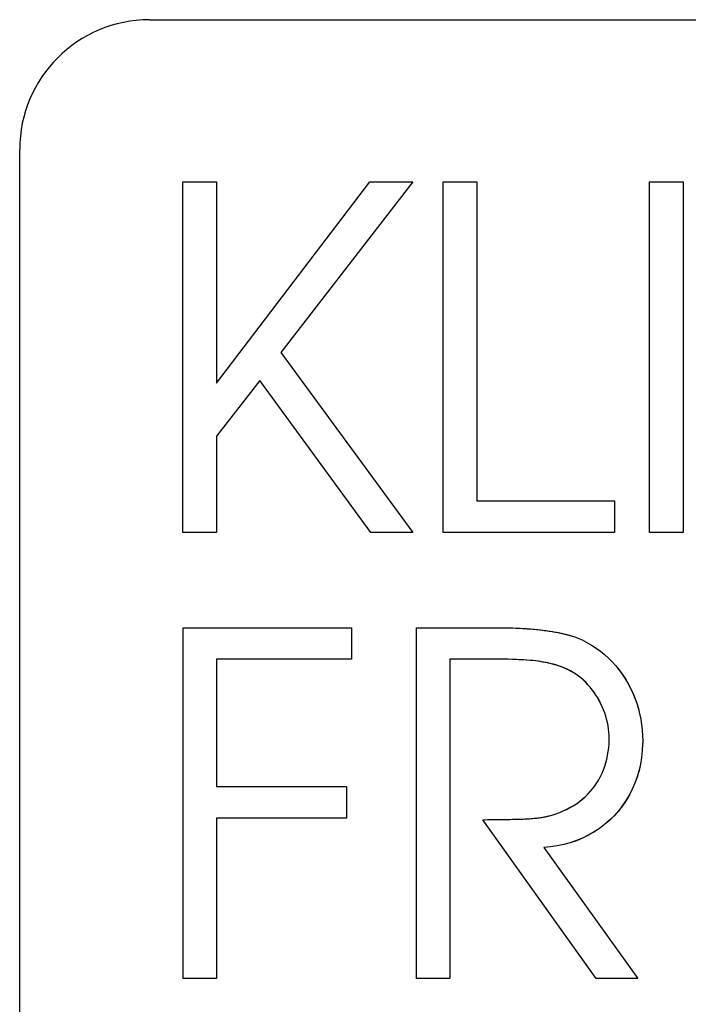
# Model space of a CAD drawing. Extents: x 1422 to 4284, y 1650 to 2964.
# Tile 7 of 14: x 1473 to 1489, y 2693 to 2716. Entities that reach past the tile are written whole.
import ezdxf

# ---------------------------------------------------------------- set-up
doc = ezdxf.new("R2010")
doc.units = 0
doc.layers.add('KF_SEQUENZA_10 NW_FRONT', color=7, linetype='CONTINUOUS')
doc.layers.add('KF_SEQUENZA_10 NW_REAR', color=7, linetype='CONTINUOUS')

# ---------------------------------------------------------------- blocks, each defined once
blk = doc.blocks.new('KF_SEQUENZA_10_NW_FRONT')
at = {"layer": 'KF_SEQUENZA_10 NW_FRONT'}
for p, q in [((-343.7, -223.128), (-304.7, -223.128)), ((-346.7, -265.128), (-346.7, -226.128)), ((-342.928, -234.983), (-342.928, -226.873)), ((-342.928, -226.873), (-342.155, -226.873)), ((-342.928, -226.873), (-342.155, -226.873)), ((-342.928, -234.983), (-342.928, -226.873)), ((-342.155, -226.873), (-342.155, -231.53)), ((-342.155, -231.53), (-338.611, -226.873)), ((-342.155, -231.53), (-338.611, -226.873)), ((-342.155, -226.873), (-342.155, -231.53)), ((-337.618, -226.873), (-340.666, -230.824)), ((-337.618, -226.873), (-340.666, -230.824)), ((-338.611, -226.873), (-337.618, -226.873)), ((-338.611, -226.873), (-337.618, -226.873)), ((-336.914, -234.983), (-336.914, -226.873)), ((-336.914, -226.873), (-336.141, -226.873)), ((-336.914, -226.873), (-336.141, -226.873)), ((-336.914, -234.983), (-336.914, -226.873)), ((-336.141, -226.873), (-336.141, -234.254)), ((-336.141, -226.873), (-336.141, -234.254)), ((-332.148, -234.983), (-332.148, -226.873)), ((-332.148, -226.873), (-331.374, -226.873)), ((-332.148, -226.873), (-331.374, -226.873)), ((-332.148, -234.983), (-332.148, -226.873)), ((-331.374, -226.873), (-331.374, -234.983)), ((-331.374, -226.873), (-331.374, -234.983)), ((-340.666, -230.824), (-337.618, -234.983)), ((-340.666, -230.824), (-337.618, -234.983)), ((-341.15, -231.469), (-342.155, -232.758)), ((-341.15, -231.469), (-342.155, -232.758)), ((-338.588, -234.983), (-341.15, -231.469)), ((-338.588, -234.983), (-341.15, -231.469)), ((-342.155, -232.758), (-342.155, -234.983)), ((-342.155, -232.758), (-342.155, -234.983)), ((-336.141, -234.254), (-332.955, -234.254)), ((-336.141, -234.254), (-332.955, -234.254)), ((-332.955, -234.254), (-332.955, -234.983)), ((-332.955, -234.254), (-332.955, -234.983)), ((-342.155, -234.983), (-342.928, -234.983)), ((-342.155, -234.983), (-342.928, -234.983)), ((-337.618, -234.983), (-338.588, -234.983)), ((-337.618, -234.983), (-338.588, -234.983)), ((-332.955, -234.983), (-336.914, -234.983)), ((-332.955, -234.983), (-336.914, -234.983)), ((-331.374, -234.983), (-332.148, -234.983)), ((-331.374, -234.983), (-332.148, -234.983)), ((-342.925, -245.294), (-342.925, -237.184)), ((-342.925, -237.184), (-339.035, -237.184)), ((-342.925, -237.184), (-339.035, -237.184)), ((-342.925, -245.294), (-342.925, -237.184)), ((-339.035, -237.184), (-339.035, -237.913)), ((-339.035, -237.184), (-339.035, -237.913)), ((-337.536, -245.294), (-337.536, -237.184)), ((-337.536, -237.184), (-335.574, -237.184)), ((-337.536, -237.184), (-335.574, -237.184)), ((-337.536, -245.294), (-337.536, -237.184)), ((-339.035, -237.913), (-342.152, -237.913)), ((-342.152, -237.913), (-342.152, -240.856)), ((-342.152, -237.913), (-342.152, -240.856)), ((-339.035, -237.913), (-342.152, -237.913)), ((-335.412, -237.913), (-336.763, -237.913)), ((-336.763, -237.913), (-336.763, -245.294)), ((-336.763, -237.913), (-336.763, -245.294)), ((-335.412, -237.913), (-336.763, -237.913)), ((-342.152, -240.856), (-339.151, -240.856)), ((-342.152, -240.856), (-339.151, -240.856)), ((-339.151, -240.856), (-339.151, -241.585)), ((-339.151, -240.856), (-339.151, -241.585)), ((-339.151, -241.585), (-342.152, -241.585)), ((-342.152, -241.585), (-342.152, -245.294)), ((-342.152, -241.585), (-342.152, -245.294)), ((-339.151, -241.585), (-342.152, -241.585)), ((-333.381, -245.294), (-336.001, -241.622)), ((-333.381, -245.294), (-336.001, -241.622)), ((-334.593, -242.266), (-332.422, -245.294)), ((-334.593, -242.266), (-332.422, -245.294)), ((-342.152, -245.294), (-342.925, -245.294)), ((-342.152, -245.294), (-342.925, -245.294)), ((-336.763, -245.294), (-337.536, -245.294)), ((-336.763, -245.294), (-337.536, -245.294)), ((-332.422, -245.294), (-333.381, -245.294)), ((-332.422, -245.294), (-333.381, -245.294))]:
    blk.add_line(p, q, dxfattribs=at)
at = {"layer": 'KF_SEQUENZA_10 NW_FRONT', "flags": 128}
for points in [[(-335.574, -237.184), (-335.485, -237.185), (-335.397, -237.187), (-335.31, -237.189), (-335.225, -237.193), (-335.14, -237.197), (-335.057, -237.201), (-334.975, -237.207), (-334.895, -237.213), (-334.815, -237.22), (-334.737, -237.228), (-334.661, -237.236), (-334.585, -237.245), (-334.512, -237.255), (-334.44, -237.265), (-334.369, -237.277), (-334.3, -237.289), (-334.233, -237.302), (-334.168, -237.315), (-334.105, -237.33), (-334.043, -237.345), (-333.984, -237.361), (-333.927, -237.378), (-333.872, -237.396), (-333.819, -237.414)], [(-335.574, -237.184), (-335.489, -237.185), (-335.405, -237.186), (-335.322, -237.189), (-335.24, -237.192), (-335.158, -237.195), (-335.077, -237.2), (-334.997, -237.205), (-334.918, -237.211), (-334.84, -237.217), (-334.762, -237.224), (-334.686, -237.232), (-334.611, -237.241), (-334.537, -237.251), (-334.464, -237.261), (-334.393, -237.272), (-334.322, -237.284), (-334.254, -237.297), (-334.186, -237.311), (-334.121, -237.326), (-334.057, -237.341), (-333.994, -237.358), (-333.934, -237.376), (-333.876, -237.394), (-333.819, -237.414)], [(-333.819, -237.414), (-333.705, -237.467), (-333.594, -237.524), (-333.487, -237.587), (-333.384, -237.655), (-333.284, -237.728), (-333.188, -237.806), (-333.097, -237.888), (-333.01, -237.975), (-332.928, -238.066), (-332.85, -238.161), (-332.777, -238.26), (-332.709, -238.363), (-332.646, -238.469), (-332.588, -238.579), (-332.535, -238.692), (-332.488, -238.807), (-332.445, -238.925), (-332.409, -239.046), (-332.378, -239.169), (-332.352, -239.294), (-332.333, -239.421), (-332.318, -239.549), (-332.31, -239.679), (-332.307, -239.81)], [(-333.819, -237.414), (-333.706, -237.467), (-333.595, -237.524), (-333.488, -237.587), (-333.384, -237.655), (-333.284, -237.728), (-333.188, -237.806), (-333.096, -237.889), (-333.009, -237.976), (-332.926, -238.068), (-332.848, -238.163), (-332.775, -238.263), (-332.707, -238.366), (-332.643, -238.473), (-332.585, -238.583), (-332.533, -238.696), (-332.486, -238.812), (-332.444, -238.931), (-332.407, -239.051), (-332.377, -239.174), (-332.352, -239.298), (-332.332, -239.425), (-332.318, -239.552), (-332.31, -239.681), (-332.307, -239.81)], [(-333.912, -238.217), (-333.956, -238.193), (-334.001, -238.169), (-334.047, -238.147), (-334.094, -238.126), (-334.141, -238.106), (-334.189, -238.087), (-334.239, -238.07), (-334.289, -238.053), (-334.34, -238.038), (-334.392, -238.024), (-334.445, -238.011), (-334.499, -237.999), (-334.555, -237.987), (-334.612, -237.977), (-334.669, -237.968), (-334.727, -237.96), (-334.786, -237.952), (-334.848, -237.945), (-334.915, -237.939), (-334.988, -237.934), (-335.07, -237.928), (-335.166, -237.923), (-335.278, -237.918), (-335.412, -237.913)], [(-333.912, -238.217), (-333.958, -238.191), (-334.006, -238.166), (-334.055, -238.142), (-334.105, -238.12), (-334.157, -238.099), (-334.209, -238.08), (-334.262, -238.062), (-334.315, -238.045), (-334.369, -238.029), (-334.424, -238.015), (-334.48, -238.002), (-334.537, -237.99), (-334.594, -237.979), (-334.653, -237.969), (-334.714, -237.96), (-334.777, -237.952), (-334.842, -237.945), (-334.911, -237.938), (-334.982, -237.933), (-335.058, -237.928), (-335.138, -237.923), (-335.223, -237.92), (-335.315, -237.916), (-335.412, -237.913)], [(-333.081, -239.749), (-333.082, -239.674), (-333.087, -239.598), (-333.096, -239.523), (-333.107, -239.448), (-333.122, -239.373), (-333.14, -239.298), (-333.161, -239.225), (-333.185, -239.152), (-333.212, -239.08), (-333.241, -239.009), (-333.274, -238.94), (-333.309, -238.872), (-333.346, -238.805), (-333.387, -238.74), (-333.429, -238.677), (-333.474, -238.616), (-333.522, -238.557), (-333.571, -238.501), (-333.623, -238.446), (-333.677, -238.395), (-333.733, -238.346), (-333.791, -238.3), (-333.85, -238.257), (-333.912, -238.217)], [(-333.081, -239.749), (-333.082, -239.674), (-333.087, -239.599), (-333.096, -239.524), (-333.107, -239.449), (-333.122, -239.374), (-333.14, -239.3), (-333.161, -239.226), (-333.184, -239.153), (-333.211, -239.081), (-333.241, -239.011), (-333.273, -238.941), (-333.308, -238.873), (-333.346, -238.806), (-333.386, -238.741), (-333.429, -238.678), (-333.474, -238.617), (-333.521, -238.558), (-333.571, -238.501), (-333.623, -238.447), (-333.677, -238.395), (-333.732, -238.346), (-333.79, -238.3), (-333.85, -238.257), (-333.912, -238.217)], [(-332.308, -239.87), (-332.315, -240.029), (-332.332, -240.186), (-332.358, -240.339), (-332.392, -240.49), (-332.436, -240.637), (-332.487, -240.78), (-332.548, -240.918), (-332.616, -241.052), (-332.693, -241.181), (-332.777, -241.304), (-332.869, -241.421), (-332.968, -241.532), (-333.073, -241.636), (-333.186, -241.733), (-333.305, -241.823), (-333.429, -241.906), (-333.559, -241.98), (-333.694, -242.047), (-333.834, -242.105), (-333.979, -242.155), (-334.127, -242.196), (-334.279, -242.228), (-334.435, -242.252), (-334.593, -242.266)], [(-332.308, -239.87), (-332.315, -240.027), (-332.332, -240.182), (-332.357, -240.335), (-332.391, -240.485), (-332.434, -240.632), (-332.486, -240.775), (-332.546, -240.914), (-332.614, -241.048), (-332.691, -241.178), (-332.776, -241.302), (-332.868, -241.42), (-332.968, -241.532), (-333.074, -241.637), (-333.188, -241.735), (-333.307, -241.825), (-333.433, -241.908), (-333.563, -241.983), (-333.699, -242.049), (-333.839, -242.107), (-333.984, -242.156), (-334.132, -242.197), (-334.283, -242.229), (-334.437, -242.252), (-334.593, -242.266)], [(-334.223, -241.452), (-334.141, -241.419), (-334.062, -241.382), (-333.984, -241.342), (-333.909, -241.299), (-333.837, -241.253), (-333.768, -241.203), (-333.701, -241.15), (-333.637, -241.094), (-333.577, -241.034), (-333.519, -240.973), (-333.465, -240.908), (-333.414, -240.84), (-333.367, -240.77), (-333.323, -240.698), (-333.282, -240.624), (-333.245, -240.547), (-333.212, -240.468), (-333.182, -240.387), (-333.157, -240.305), (-333.134, -240.221), (-333.116, -240.135), (-333.102, -240.048), (-333.091, -239.96), (-333.084, -239.87)], [(-334.223, -241.452), (-334.142, -241.419), (-334.063, -241.383), (-333.986, -241.343), (-333.911, -241.3), (-333.839, -241.254), (-333.769, -241.204), (-333.702, -241.151), (-333.638, -241.094), (-333.577, -241.035), (-333.52, -240.973), (-333.465, -240.908), (-333.414, -240.84), (-333.366, -240.77), (-333.322, -240.697), (-333.282, -240.622), (-333.245, -240.545), (-333.211, -240.466), (-333.182, -240.385), (-333.156, -240.303), (-333.134, -240.219), (-333.116, -240.133), (-333.101, -240.047), (-333.091, -239.959), (-333.084, -239.87)], [(-333.084, -239.87), (-333.084, -239.865), (-333.083, -239.86), (-333.083, -239.855), (-333.083, -239.85), (-333.083, -239.845), (-333.082, -239.84), (-333.082, -239.835), (-333.082, -239.83), (-333.082, -239.825), (-333.082, -239.82), (-333.081, -239.815), (-333.081, -239.81), (-333.081, -239.805), (-333.081, -239.8), (-333.081, -239.795), (-333.081, -239.79), (-333.081, -239.785), (-333.081, -239.78), (-333.081, -239.775), (-333.081, -239.77), (-333.081, -239.765), (-333.081, -239.76), (-333.081, -239.755), (-333.081, -239.749)], [(-333.084, -239.87), (-333.084, -239.865), (-333.083, -239.86), (-333.083, -239.855), (-333.083, -239.85), (-333.083, -239.845), (-333.082, -239.84), (-333.082, -239.835), (-333.082, -239.83), (-333.082, -239.825), (-333.082, -239.82), (-333.081, -239.815), (-333.081, -239.81), (-333.081, -239.805), (-333.081, -239.8), (-333.081, -239.795), (-333.081, -239.79), (-333.081, -239.785), (-333.081, -239.78), (-333.081, -239.775), (-333.081, -239.77), (-333.081, -239.765), (-333.081, -239.76), (-333.081, -239.755), (-333.081, -239.749)], [(-332.307, -239.81), (-332.307, -239.813), (-332.307, -239.815), (-332.307, -239.818), (-332.307, -239.82), (-332.307, -239.823), (-332.307, -239.825), (-332.307, -239.828), (-332.307, -239.83), (-332.307, -239.833), (-332.307, -239.835), (-332.307, -239.838), (-332.307, -239.84), (-332.307, -239.843), (-332.307, -239.845), (-332.307, -239.848), (-332.307, -239.85), (-332.307, -239.853), (-332.307, -239.855), (-332.308, -239.858), (-332.308, -239.86), (-332.308, -239.863), (-332.308, -239.865), (-332.308, -239.868), (-332.308, -239.87)], [(-332.307, -239.81), (-332.307, -239.813), (-332.307, -239.815), (-332.307, -239.818), (-332.307, -239.82), (-332.307, -239.823), (-332.307, -239.825), (-332.307, -239.828), (-332.307, -239.83), (-332.307, -239.833), (-332.307, -239.835), (-332.307, -239.838), (-332.307, -239.84), (-332.307, -239.843), (-332.307, -239.845), (-332.307, -239.848), (-332.307, -239.85), (-332.307, -239.853), (-332.307, -239.855), (-332.308, -239.858), (-332.308, -239.86), (-332.308, -239.863), (-332.308, -239.865), (-332.308, -239.868), (-332.308, -239.87)], [(-336.001, -241.622), (-335.886, -241.621), (-335.774, -241.62), (-335.667, -241.619), (-335.563, -241.617), (-335.464, -241.616), (-335.368, -241.614), (-335.277, -241.612), (-335.191, -241.61), (-335.108, -241.607), (-335.03, -241.603), (-334.955, -241.599), (-334.885, -241.595), (-334.817, -241.589), (-334.754, -241.583), (-334.693, -241.576), (-334.635, -241.568), (-334.58, -241.558), (-334.527, -241.547), (-334.475, -241.536), (-334.425, -241.522), (-334.375, -241.507), (-334.325, -241.491), (-334.275, -241.472), (-334.223, -241.452)], [(-336.001, -241.622), (-335.894, -241.621), (-335.79, -241.62), (-335.688, -241.619), (-335.59, -241.618), (-335.495, -241.616), (-335.404, -241.615), (-335.315, -241.613), (-335.23, -241.611), (-335.149, -241.609), (-335.071, -241.606), (-334.996, -241.602), (-334.924, -241.598), (-334.855, -241.593), (-334.79, -241.587), (-334.726, -241.58), (-334.665, -241.572), (-334.606, -241.563), (-334.549, -241.552), (-334.493, -241.54), (-334.439, -241.526), (-334.385, -241.511), (-334.332, -241.493), (-334.278, -241.474), (-334.223, -241.452)]]:
    blk.add_lwpolyline(points, dxfattribs=at)
at = {"layer": 'KF_SEQUENZA_10 NW_FRONT'}
blk.add_arc((-343.7, -226.128), 3, 90, 180, dxfattribs=at)

msp = doc.modelspace()

# ---------------------------------------------------------------- block references
at = {"layer": 'KF_SEQUENZA_10 NW_REAR'}
msp.add_blockref('KF_SEQUENZA_10_NW_FRONT', (1819.95, 2938.84), dxfattribs=at)

doc.saveas('drawing.dxf')
